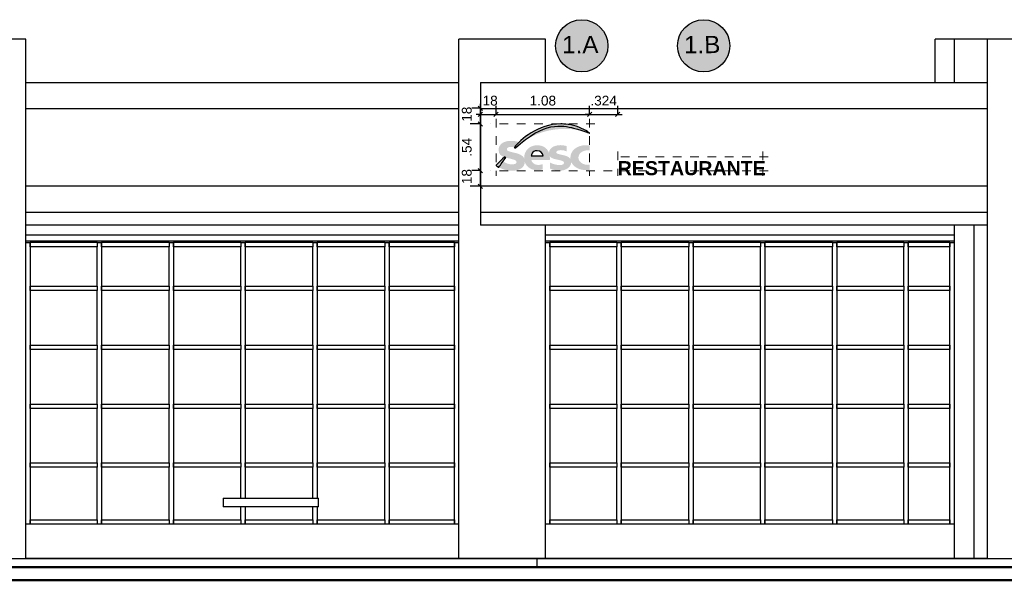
# Model space of a CAD drawing. Extents: x -1871179.9 to -1871093.9, y 2848219.4 to 2848260.8.
# Tile 6 of 12: x -1871146.7 to -1871135.3, y 2848221 to 2848227.4. Entities that reach past the tile are written whole.
import ezdxf
from ezdxf.enums import TextEntityAlignment as Align

# ---------------------------------------------------------------- set-up
doc = ezdxf.new("R2010")
doc.units = 0
doc.header["$MEASUREMENT"] = 0
doc.linetypes.add('DASHED2', pattern=[9.525, 6.35, -3.175])
doc.layers.get('0').update_dxf_attribs({"linetype": 'CONTINUOUS'})
doc.layers.get('Defpoints').update_dxf_attribs({"linetype": 'CONTINUOUS'})
for name, color, linetype in [('ARQ_cotas', 24, 'CONTINUOUS'), ('ARQ_PRJ_GER', 9, 'DASHED2'), ('Camada 1', 7, 'CONTINUOUS'), ('K-NV2-ARQ-CTA-EP', 12, 'CONTINUOUS'), ('K-NV2-ARQ-TXT-GER', 1, 'CONTINUOUS')]:
    doc.layers.add(name, color=color, linetype=linetype)
doc.layers.add('G-ANNO-TEXT', color=231, linetype='CONTINUOUS', lineweight=9)
doc.styles.add('ARIAL', font='arial.ttf')
doc.styles.add('Arial_B', font='arialbd.ttf', dxfattribs={"height": 537.820787})
doc.dimstyles.new('K-EX-75', dxfattribs={"dimtxt": 0.1125, "dimasz": 0.05, "dimexe": 0.1, "dimexo": 0.1, "dimgap": 0.1, "dimtad": 1, "dimzin": 4, "dimdsep": 46, "dimtxsty": 'ARIAL', "dimblk": 'OBLIQUE', "dimcen": 0.09, "dimclrd": 256, "dimclre": 256, "dimclrt": 2, "dimaunit": 1, "dimadec": 0, "dimazin": 0, "dimtfac": 1, "dimtix": 1, "dimtmove": 2, "dimatfit": 3, "dimldrblk": 'OBLIQUE', "dimfxl": 0.5, "dimfxlon": 1, "dimtvp": 75, "dimtolj": 1, "dimtzin": 4, "dimarcsym": 0})

# ---------------------------------------------------------------- blocks, each defined once
blk = doc.blocks.new('A$C59DE6BCA')
h = blk.add_hatch(color=0)
h.paths.add_polyline_path([(-28730, -2350), (-28730, -2330), (-33450, -2330), (-33450, -2350), (-28739, -2350)], flags=0)
h.paths.add_polyline_path([(-51240, -2350), (-46450, -2350), (-46450, -2330), (-51240, -2330)], flags=0)
h.paths.add_polyline_path([(-45450, -2350), (-40450, -2350), (-40450, -2330), (-45450, -2330)], flags=0)
h.paths.add_polyline_path([(-35305, -2350), (-34450, -2350), (-34450, -2330), (-39450, -2330), (-39450, -2350), (-36085, -2350)], flags=0)
at = {"color": 0}
for p, q in [((-39450, 0), (-40450, 0)), ((-39450, -6000), (-39450, 0)), ((-34450, -6000), (-34450, 0)), ((-33450, 0), (-34450, 0)), ((-33450, -500), (-33450, 0)), ((-28950, -500), (-28950, 0)), ((-27350, 0), (-28950, 0)), ((-28730, 0), (-28730, -500)), ((-28350, 0), (-28350, -6000)), ((-39450, -500), (-34450, -500)), ((-34200, -500), (-34200, -2000)), ((-34200, -500), (-28350, -500)), ((-39450, -800), (-34450, -800)), ((-34200, -800), (-28350, -800)), ((-34450, -1700), (-39450, -1700)), ((-28350, -1700), (-34200, -1700)), ((-39450, -2000), (-34450, -2000)), ((-34200, -2000), (-34200, -2150)), ((-34200, -2000), (-28350, -2000)), ((-34450, -2150), (-39450, -2150)), ((-28350, -2150), (-34200, -2150)), ((-33450, -6000), (-33450, -2150)), ((-28730, -2150), (-28730, -6000)), ((-28500, -6000), (-28500, -2150)), ((-39450, -2260), (-34450, -2260)), ((-33450, -2260), (-28730, -2260)), ((-39450, -2330), (-34450, -2330)), ((-39450, -2350), (-39400, -2350)), ((-39400, -2400), (-39400, -2350)), ((-38625, -2350), (-39400, -2350)), ((-39400, -2350), (-39400, -2400)), ((-38625, -2350), (-38625, -2400)), ((-38625, -2350), (-38575, -2350)), ((-38625, -2350), (-38625, -2400)), ((-38575, -2400), (-38575, -2350)), ((-37795, -2350), (-38575, -2350)), ((-38575, -2350), (-38575, -2400)), ((-37795, -2350), (-37795, -2400)), ((-37795, -2350), (-37745, -2350)), ((-37795, -2350), (-37795, -2400)), ((-37745, -2400), (-37745, -2350)), ((-36965, -2350), (-37745, -2350)), ((-37745, -2350), (-37745, -2400)), ((-36965, -2350), (-36965, -2400)), ((-36965, -2350), (-36915, -2350)), ((-36965, -2350), (-36965, -2400)), ((-36915, -2400), (-36915, -2350)), ((-36135, -2350), (-36915, -2350)), ((-36915, -2350), (-36915, -2400)), ((-36135, -2350), (-36135, -2400)), ((-36135, -2350), (-36085, -2350)), ((-36135, -2350), (-36135, -2400)), ((-36085, -2400), (-36085, -2350)), ((-35305, -2350), (-36085, -2350)), ((-36085, -2350), (-36085, -2400)), ((-35305, -2350), (-35305, -2400)), ((-35305, -2350), (-35255, -2350)), ((-35305, -2350), (-35305, -2400)), ((-35255, -2400), (-35255, -2350)), ((-34500, -2350), (-35255, -2350)), ((-35255, -2350), (-35255, -2400)), ((-34500, -2350), (-34450, -2350)), ((-34500, -2400), (-34500, -2350)), ((-34500, -2350), (-34500, -2400)), ((-33450, -2330), (-28730, -2330)), ((-33450, -2350), (-33400, -2350)), ((-33400, -2400), (-33400, -2350)), ((-32625, -2350), (-33400, -2350)), ((-33400, -2350), (-33400, -2400)), ((-32625, -2350), (-32625, -2400)), ((-32625, -2350), (-32575, -2350)), ((-32625, -2350), (-32625, -2400)), ((-32575, -2400), (-32575, -2350)), ((-31795, -2350), (-32575, -2350)), ((-32575, -2350), (-32575, -2400)), ((-31795, -2350), (-31795, -2400)), ((-31795, -2350), (-31745, -2350)), ((-31795, -2350), (-31795, -2400)), ((-31745, -2400), (-31745, -2350)), ((-30965, -2350), (-31745, -2350)), ((-31745, -2350), (-31745, -2400)), ((-30965, -2350), (-30965, -2400)), ((-30965, -2350), (-30915, -2350)), ((-30965, -2350), (-30965, -2400)), ((-30915, -2400), (-30915, -2350)), ((-30135, -2350), (-30915, -2350)), ((-30915, -2350), (-30915, -2400)), ((-30135, -2350), (-30135, -2400)), ((-30135, -2350), (-30085, -2350)), ((-30135, -2350), (-30135, -2400)), ((-30085, -2400), (-30085, -2350)), ((-29310, -2350), (-30085, -2350)), ((-30085, -2350), (-30085, -2400)), ((-29310, -2350), (-29310, -2400)), ((-29310, -2350), (-29260, -2350)), ((-29310, -2350), (-29310, -2400)), ((-29260, -2400), (-29260, -2350)), ((-28780, -2350), (-29260, -2350)), ((-29260, -2350), (-29260, -2400)), ((-28780, -2350), (-28730, -2350)), ((-28780, -2400), (-28780, -2350)), ((-28780, -2350), (-28780, -2400)), ((-38625, -2400), (-39400, -2400)), ((-39400, -2400), (-39400, -2855)), ((-38625, -2855), (-38625, -2400)), ((-37795, -2400), (-38575, -2400)), ((-38575, -2400), (-38575, -2855)), ((-37795, -2855), (-37795, -2400)), ((-36965, -2400), (-37745, -2400)), ((-37745, -2400), (-37745, -2855)), ((-36965, -2855), (-36965, -2400)), ((-36135, -2400), (-36915, -2400)), ((-36915, -2400), (-36915, -2855)), ((-36135, -2855), (-36135, -2400)), ((-35305, -2400), (-36085, -2400)), ((-36085, -2400), (-36085, -2855)), ((-35305, -2855), (-35305, -2400)), ((-34500, -2400), (-35255, -2400)), ((-35255, -2400), (-35255, -2855)), ((-34500, -2855), (-34500, -2400)), ((-32625, -2400), (-33400, -2400)), ((-33400, -2400), (-33400, -2855)), ((-32625, -2855), (-32625, -2400)), ((-31795, -2400), (-32575, -2400)), ((-32575, -2400), (-32575, -2855)), ((-31795, -2855), (-31795, -2400)), ((-30965, -2400), (-31745, -2400)), ((-31745, -2400), (-31745, -2855)), ((-30965, -2855), (-30965, -2400)), ((-30135, -2400), (-30915, -2400)), ((-30915, -2400), (-30915, -2855)), ((-30135, -2855), (-30135, -2400)), ((-29310, -2400), (-30085, -2400)), ((-30085, -2400), (-30085, -2855)), ((-29310, -2855), (-29310, -2400)), ((-28780, -2400), (-29260, -2400)), ((-29260, -2400), (-29260, -2855)), ((-28780, -2855), (-28780, -2400)), ((-39400, -2855), (-38625, -2855)), ((-39400, -2855), (-39400, -2880)), ((-39400, -2905), (-39400, -2855)), ((-39400, -2880), (-39400, -2905)), ((-38625, -2905), (-39400, -2905)), ((-39400, -2905), (-39400, -3535)), ((-38625, -2855), (-38625, -2880)), ((-38625, -2855), (-38625, -2905)), ((-38625, -2880), (-38625, -2905)), ((-38625, -3535), (-38625, -2905)), ((-38575, -2855), (-37795, -2855)), ((-38575, -2855), (-38575, -2880)), ((-38575, -2905), (-38575, -2855)), ((-38575, -2880), (-38575, -2905)), ((-37795, -2905), (-38575, -2905)), ((-38575, -2905), (-38575, -3535)), ((-37795, -2855), (-37795, -2880)), ((-37795, -2855), (-37795, -2905)), ((-37795, -2880), (-37795, -2905)), ((-37795, -3535), (-37795, -2905)), ((-37745, -2855), (-36965, -2855)), ((-37745, -2855), (-37745, -2880)), ((-37745, -2905), (-37745, -2855)), ((-37745, -2880), (-37745, -2905)), ((-36965, -2905), (-37745, -2905)), ((-37745, -2905), (-37745, -3535)), ((-36965, -2855), (-36965, -2880)), ((-36965, -2855), (-36965, -2905)), ((-36965, -2880), (-36965, -2905)), ((-36965, -3535), (-36965, -2905)), ((-36915, -2855), (-36135, -2855)), ((-36915, -2855), (-36915, -2880)), ((-36915, -2905), (-36915, -2855)), ((-36915, -2880), (-36915, -2905)), ((-36135, -2905), (-36915, -2905)), ((-36915, -2905), (-36915, -3535)), ((-36135, -2855), (-36135, -2880)), ((-36135, -2855), (-36135, -2905)), ((-36135, -2880), (-36135, -2905)), ((-36135, -3535), (-36135, -2905)), ((-36085, -2855), (-35305, -2855)), ((-36085, -2855), (-36085, -2880)), ((-36085, -2905), (-36085, -2855)), ((-36085, -2880), (-36085, -2905)), ((-35305, -2905), (-36085, -2905)), ((-36085, -2905), (-36085, -3535)), ((-35305, -2855), (-35305, -2880)), ((-35305, -2855), (-35305, -2905)), ((-35305, -2880), (-35305, -2905)), ((-35305, -3535), (-35305, -2905)), ((-35255, -2855), (-34500, -2855)), ((-35255, -2855), (-35255, -2880)), ((-35255, -2905), (-35255, -2855)), ((-35255, -2880), (-35255, -2905)), ((-34500, -2905), (-35255, -2905)), ((-35255, -2905), (-35255, -3535)), ((-34500, -2880), (-34500, -2855)), ((-34500, -2855), (-34500, -2905)), ((-34500, -2905), (-34500, -2880)), ((-34500, -3535), (-34500, -2905)), ((-33400, -2855), (-32625, -2855)), ((-33400, -2855), (-33400, -2880)), ((-33400, -2905), (-33400, -2855)), ((-33400, -2880), (-33400, -2905)), ((-32625, -2905), (-33400, -2905)), ((-33400, -2905), (-33400, -3535)), ((-32625, -2855), (-32625, -2880)), ((-32625, -2855), (-32625, -2905)), ((-32625, -2880), (-32625, -2905)), ((-32625, -3535), (-32625, -2905)), ((-32575, -2855), (-31795, -2855)), ((-32575, -2855), (-32575, -2880)), ((-32575, -2905), (-32575, -2855)), ((-32575, -2880), (-32575, -2905)), ((-31795, -2905), (-32575, -2905)), ((-32575, -2905), (-32575, -3535)), ((-31795, -2855), (-31795, -2880)), ((-31795, -2855), (-31795, -2905)), ((-31795, -2880), (-31795, -2905)), ((-31795, -3535), (-31795, -2905)), ((-31745, -2855), (-30965, -2855)), ((-31745, -2855), (-31745, -2880)), ((-31745, -2905), (-31745, -2855)), ((-31745, -2880), (-31745, -2905)), ((-30965, -2905), (-31745, -2905)), ((-31745, -2905), (-31745, -3535)), ((-30965, -2855), (-30965, -2880)), ((-30965, -2855), (-30965, -2905)), ((-30965, -2880), (-30965, -2905)), ((-30965, -3535), (-30965, -2905)), ((-30915, -2855), (-30135, -2855)), ((-30915, -2855), (-30915, -2880)), ((-30915, -2905), (-30915, -2855)), ((-30915, -2880), (-30915, -2905)), ((-30135, -2905), (-30915, -2905)), ((-30915, -2905), (-30915, -3535)), ((-30135, -2855), (-30135, -2880)), ((-30135, -2855), (-30135, -2905)), ((-30135, -2880), (-30135, -2905)), ((-30135, -3535), (-30135, -2905)), ((-30085, -2855), (-29310, -2855)), ((-30085, -2855), (-30085, -2880)), ((-30085, -2905), (-30085, -2855)), ((-30085, -2880), (-30085, -2905)), ((-29310, -2905), (-30085, -2905)), ((-30085, -2905), (-30085, -3535)), ((-29310, -2855), (-29310, -2880)), ((-29310, -2855), (-29310, -2905)), ((-29310, -2880), (-29310, -2905)), ((-29310, -3535), (-29310, -2905)), ((-29260, -2855), (-28780, -2855)), ((-29260, -2855), (-29260, -2880)), ((-29260, -2905), (-29260, -2855)), ((-29260, -2880), (-29260, -2905)), ((-28780, -2905), (-29260, -2905)), ((-29260, -2905), (-29260, -3535)), ((-28780, -2880), (-28780, -2855)), ((-28780, -2855), (-28780, -2905)), ((-28780, -2905), (-28780, -2880)), ((-28780, -3535), (-28780, -2905)), ((-39400, -3535), (-38625, -3535)), ((-39400, -3535), (-39400, -3560)), ((-39400, -3585), (-39400, -3535)), ((-39400, -3560), (-39400, -3585)), ((-38625, -3585), (-39400, -3585)), ((-39400, -3585), (-39400, -4215)), ((-38625, -3535), (-38625, -3560)), ((-38625, -3535), (-38625, -3585)), ((-38625, -3560), (-38625, -3585)), ((-38625, -4215), (-38625, -3585)), ((-38575, -3535), (-37795, -3535)), ((-38575, -3535), (-38575, -3560)), ((-38575, -3585), (-38575, -3535)), ((-38575, -3560), (-38575, -3585)), ((-37795, -3585), (-38575, -3585)), ((-38575, -3585), (-38575, -4215)), ((-37795, -3535), (-37795, -3560)), ((-37795, -3535), (-37795, -3585)), ((-37795, -3560), (-37795, -3585)), ((-37795, -4215), (-37795, -3585)), ((-37745, -3535), (-36965, -3535)), ((-37745, -3535), (-37745, -3560)), ((-37745, -3585), (-37745, -3535)), ((-37745, -3560), (-37745, -3585)), ((-36965, -3585), (-37745, -3585)), ((-37745, -3585), (-37745, -4215)), ((-36965, -3535), (-36965, -3560)), ((-36965, -3535), (-36965, -3585)), ((-36965, -3560), (-36965, -3585)), ((-36965, -4215), (-36965, -3585)), ((-36915, -3535), (-36135, -3535)), ((-36915, -3535), (-36915, -3560)), ((-36915, -3585), (-36915, -3535)), ((-36915, -3560), (-36915, -3585)), ((-36135, -3585), (-36915, -3585)), ((-36915, -3585), (-36915, -4215)), ((-36135, -3535), (-36135, -3560)), ((-36135, -3535), (-36135, -3585)), ((-36135, -3560), (-36135, -3585)), ((-36135, -4215), (-36135, -3585)), ((-36085, -3535), (-35305, -3535)), ((-36085, -3535), (-36085, -3560)), ((-36085, -3585), (-36085, -3535)), ((-36085, -3560), (-36085, -3585)), ((-35305, -3585), (-36085, -3585)), ((-36085, -3585), (-36085, -4215)), ((-35305, -3535), (-35305, -3560)), ((-35305, -3535), (-35305, -3585)), ((-35305, -3560), (-35305, -3585)), ((-35305, -4215), (-35305, -3585)), ((-35255, -3535), (-34500, -3535)), ((-35255, -3535), (-35255, -3560)), ((-35255, -3585), (-35255, -3535)), ((-35255, -3560), (-35255, -3585)), ((-34500, -3585), (-35255, -3585)), ((-35255, -3585), (-35255, -4215)), ((-34500, -3560), (-34500, -3535)), ((-34500, -3535), (-34500, -3585)), ((-34500, -3585), (-34500, -3560)), ((-34500, -4215), (-34500, -3585)), ((-33400, -3535), (-32625, -3535)), ((-33400, -3535), (-33400, -3560)), ((-33400, -3585), (-33400, -3535)), ((-33400, -3560), (-33400, -3585)), ((-32625, -3585), (-33400, -3585)), ((-33400, -3585), (-33400, -4215)), ((-32625, -3535), (-32625, -3560)), ((-32625, -3535), (-32625, -3585)), ((-32625, -3560), (-32625, -3585)), ((-32625, -4215), (-32625, -3585)), ((-32575, -3535), (-31795, -3535)), ((-32575, -3535), (-32575, -3560)), ((-32575, -3585), (-32575, -3535)), ((-32575, -3560), (-32575, -3585)), ((-31795, -3585), (-32575, -3585)), ((-32575, -3585), (-32575, -4215)), ((-31795, -3535), (-31795, -3560)), ((-31795, -3535), (-31795, -3585)), ((-31795, -3560), (-31795, -3585)), ((-31795, -4215), (-31795, -3585)), ((-31745, -3535), (-30965, -3535)), ((-31745, -3535), (-31745, -3560)), ((-31745, -3585), (-31745, -3535)), ((-31745, -3560), (-31745, -3585)), ((-30965, -3585), (-31745, -3585)), ((-31745, -3585), (-31745, -4215)), ((-30965, -3535), (-30965, -3560)), ((-30965, -3535), (-30965, -3585)), ((-30965, -3560), (-30965, -3585)), ((-30965, -4215), (-30965, -3585)), ((-30915, -3535), (-30135, -3535)), ((-30915, -3535), (-30915, -3560)), ((-30915, -3585), (-30915, -3535)), ((-30915, -3560), (-30915, -3585)), ((-30135, -3585), (-30915, -3585)), ((-30915, -3585), (-30915, -4215)), ((-30135, -3535), (-30135, -3560)), ((-30135, -3535), (-30135, -3585)), ((-30135, -3560), (-30135, -3585)), ((-30135, -4215), (-30135, -3585)), ((-30085, -3535), (-29310, -3535)), ((-30085, -3535), (-30085, -3560)), ((-30085, -3585), (-30085, -3535)), ((-30085, -3560), (-30085, -3585)), ((-29310, -3585), (-30085, -3585)), ((-30085, -3585), (-30085, -4215)), ((-29310, -3535), (-29310, -3560)), ((-29310, -3535), (-29310, -3585)), ((-29310, -3560), (-29310, -3585)), ((-29310, -4215), (-29310, -3585)), ((-29260, -3535), (-28780, -3535)), ((-29260, -3535), (-29260, -3560)), ((-29260, -3585), (-29260, -3535)), ((-29260, -3560), (-29260, -3585)), ((-28780, -3585), (-29260, -3585)), ((-29260, -3585), (-29260, -4215)), ((-28780, -3560), (-28780, -3535)), ((-28780, -3535), (-28780, -3585)), ((-28780, -3585), (-28780, -3560)), ((-28780, -4215), (-28780, -3585)), ((-39400, -4215), (-38625, -4215)), ((-39400, -4215), (-39400, -4240)), ((-39400, -4265), (-39400, -4215)), ((-39400, -4240), (-39400, -4265)), ((-38625, -4265), (-39400, -4265)), ((-39400, -4265), (-39400, -4895)), ((-38625, -4215), (-38625, -4240)), ((-38625, -4215), (-38625, -4265)), ((-38625, -4240), (-38625, -4265)), ((-38625, -4895), (-38625, -4265)), ((-38575, -4215), (-37795, -4215)), ((-38575, -4215), (-38575, -4240)), ((-38575, -4265), (-38575, -4215)), ((-38575, -4240), (-38575, -4265)), ((-37795, -4265), (-38575, -4265)), ((-38575, -4265), (-38575, -4895)), ((-37795, -4215), (-37795, -4240)), ((-37795, -4215), (-37795, -4265)), ((-37795, -4240), (-37795, -4265)), ((-37795, -4895), (-37795, -4265)), ((-37745, -4215), (-36965, -4215)), ((-37745, -4215), (-37745, -4240)), ((-37745, -4265), (-37745, -4215)), ((-37745, -4240), (-37745, -4265)), ((-36965, -4265), (-37745, -4265)), ((-37745, -4265), (-37745, -4895)), ((-36965, -4215), (-36965, -4240)), ((-36965, -4215), (-36965, -4265)), ((-36965, -4240), (-36965, -4265)), ((-36965, -4895), (-36965, -4265)), ((-36915, -4215), (-36135, -4215)), ((-36915, -4215), (-36915, -4240)), ((-36915, -4265), (-36915, -4215)), ((-36915, -4240), (-36915, -4265)), ((-36135, -4265), (-36915, -4265)), ((-36915, -4265), (-36915, -4895)), ((-36135, -4215), (-36135, -4240)), ((-36135, -4215), (-36135, -4265)), ((-36135, -4240), (-36135, -4265)), ((-36135, -4895), (-36135, -4265)), ((-36085, -4215), (-35305, -4215)), ((-36085, -4215), (-36085, -4240)), ((-36085, -4265), (-36085, -4215)), ((-36085, -4240), (-36085, -4265)), ((-35305, -4265), (-36085, -4265)), ((-36085, -4265), (-36085, -4895)), ((-35305, -4215), (-35305, -4240)), ((-35305, -4215), (-35305, -4265)), ((-35305, -4240), (-35305, -4265)), ((-35305, -4895), (-35305, -4265)), ((-35255, -4215), (-34500, -4215)), ((-35255, -4215), (-35255, -4240)), ((-35255, -4265), (-35255, -4215)), ((-35255, -4240), (-35255, -4265)), ((-34500, -4265), (-35255, -4265)), ((-35255, -4265), (-35255, -4895)), ((-34500, -4240), (-34500, -4215)), ((-34500, -4215), (-34500, -4265)), ((-34500, -4265), (-34500, -4240)), ((-34500, -4895), (-34500, -4265)), ((-33400, -4215), (-32625, -4215)), ((-33400, -4215), (-33400, -4240)), ((-33400, -4265), (-33400, -4215)), ((-33400, -4240), (-33400, -4265)), ((-32625, -4265), (-33400, -4265)), ((-33400, -4265), (-33400, -4895)), ((-32625, -4215), (-32625, -4240)), ((-32625, -4215), (-32625, -4265)), ((-32625, -4240), (-32625, -4265)), ((-32625, -4895), (-32625, -4265)), ((-32575, -4215), (-31795, -4215)), ((-32575, -4215), (-32575, -4240)), ((-32575, -4265), (-32575, -4215)), ((-32575, -4240), (-32575, -4265)), ((-31795, -4265), (-32575, -4265)), ((-32575, -4265), (-32575, -4895)), ((-31795, -4215), (-31795, -4240)), ((-31795, -4215), (-31795, -4265)), ((-31795, -4240), (-31795, -4265)), ((-31795, -4895), (-31795, -4265)), ((-31745, -4215), (-30965, -4215)), ((-31745, -4215), (-31745, -4240)), ((-31745, -4265), (-31745, -4215)), ((-31745, -4240), (-31745, -4265)), ((-30965, -4265), (-31745, -4265)), ((-31745, -4265), (-31745, -4895)), ((-30965, -4215), (-30965, -4240)), ((-30965, -4215), (-30965, -4265)), ((-30965, -4240), (-30965, -4265)), ((-30965, -4895), (-30965, -4265)), ((-30915, -4215), (-30135, -4215)), ((-30915, -4215), (-30915, -4240)), ((-30915, -4265), (-30915, -4215)), ((-30915, -4240), (-30915, -4265)), ((-30135, -4265), (-30915, -4265)), ((-30915, -4265), (-30915, -4895)), ((-30135, -4215), (-30135, -4240)), ((-30135, -4215), (-30135, -4265)), ((-30135, -4240), (-30135, -4265)), ((-30135, -4895), (-30135, -4265)), ((-30085, -4215), (-29310, -4215)), ((-30085, -4215), (-30085, -4240)), ((-30085, -4265), (-30085, -4215)), ((-30085, -4240), (-30085, -4265)), ((-29310, -4265), (-30085, -4265)), ((-30085, -4265), (-30085, -4895)), ((-29310, -4215), (-29310, -4240)), ((-29310, -4215), (-29310, -4265)), ((-29310, -4240), (-29310, -4265)), ((-29310, -4895), (-29310, -4265)), ((-29260, -4215), (-28780, -4215)), ((-29260, -4215), (-29260, -4240)), ((-29260, -4265), (-29260, -4215)), ((-29260, -4240), (-29260, -4265)), ((-28780, -4265), (-29260, -4265)), ((-29260, -4265), (-29260, -4895)), ((-28780, -4240), (-28780, -4215)), ((-28780, -4215), (-28780, -4265)), ((-28780, -4265), (-28780, -4240)), ((-28780, -4895), (-28780, -4265)), ((-39400, -4895), (-38625, -4895)), ((-39400, -4895), (-39400, -4920)), ((-39400, -4945), (-39400, -4895)), ((-39400, -4920), (-39400, -4945)), ((-38625, -4945), (-39400, -4945)), ((-39400, -4945), (-39400, -5550)), ((-38625, -4895), (-38625, -4920)), ((-38625, -4895), (-38625, -4945)), ((-38625, -4920), (-38625, -4945)), ((-38625, -5550), (-38625, -4945)), ((-38575, -4895), (-37795, -4895)), ((-38575, -4895), (-38575, -4920)), ((-38575, -4945), (-38575, -4895)), ((-38575, -4920), (-38575, -4945)), ((-37795, -4945), (-38575, -4945)), ((-38575, -4945), (-38575, -5550)), ((-37795, -4895), (-37795, -4920)), ((-37795, -4895), (-37795, -4945)), ((-37795, -4920), (-37795, -4945)), ((-37795, -5550), (-37795, -4945)), ((-37745, -4895), (-36965, -4895)), ((-37745, -4895), (-37745, -4920)), ((-37745, -4945), (-37745, -4895)), ((-37745, -4920), (-37745, -4945)), ((-36965, -4945), (-37745, -4945)), ((-37745, -4945), (-37745, -5550)), ((-36965, -4895), (-36965, -4920)), ((-36965, -4895), (-36965, -4945)), ((-36965, -4920), (-36965, -4945)), ((-36965, -5300), (-36965, -4945)), ((-36915, -4895), (-36135, -4895)), ((-36915, -4895), (-36915, -4920)), ((-36915, -4945), (-36915, -4895)), ((-36915, -4920), (-36915, -4945)), ((-36135, -4945), (-36915, -4945)), ((-36915, -4945), (-36915, -5300)), ((-36135, -4895), (-36135, -4920)), ((-36135, -4895), (-36135, -4945)), ((-36135, -4920), (-36135, -4945)), ((-36135, -5300), (-36135, -4945)), ((-36085, -4895), (-35305, -4895)), ((-36085, -4895), (-36085, -4920)), ((-36085, -4945), (-36085, -4895)), ((-36085, -4920), (-36085, -4945)), ((-35305, -4945), (-36085, -4945)), ((-36085, -4945), (-36085, -5300)), ((-35305, -4895), (-35305, -4920)), ((-35305, -4895), (-35305, -4945)), ((-35305, -4920), (-35305, -4945)), ((-35305, -5550), (-35305, -4945)), ((-35255, -4895), (-34500, -4895)), ((-35255, -4895), (-35255, -4920)), ((-35255, -4945), (-35255, -4895)), ((-35255, -4920), (-35255, -4945)), ((-34500, -4945), (-35255, -4945)), ((-35255, -4945), (-35255, -5550)), ((-34500, -4920), (-34500, -4895)), ((-34500, -4895), (-34500, -4945)), ((-34500, -4945), (-34500, -4920)), ((-34500, -5550), (-34500, -4945)), ((-33400, -4895), (-32625, -4895)), ((-33400, -4895), (-33400, -4920)), ((-33400, -4945), (-33400, -4895)), ((-33400, -4920), (-33400, -4945)), ((-32625, -4945), (-33400, -4945)), ((-33400, -4945), (-33400, -5550)), ((-32625, -4895), (-32625, -4920)), ((-32625, -4895), (-32625, -4945)), ((-32625, -4920), (-32625, -4945)), ((-32625, -5550), (-32625, -4945)), ((-32575, -4895), (-31795, -4895)), ((-32575, -4895), (-32575, -4920)), ((-32575, -4945), (-32575, -4895)), ((-32575, -4920), (-32575, -4945)), ((-31795, -4945), (-32575, -4945)), ((-32575, -4945), (-32575, -5550)), ((-31795, -4895), (-31795, -4920)), ((-31795, -4895), (-31795, -4945)), ((-31795, -4920), (-31795, -4945)), ((-31795, -5550), (-31795, -4945)), ((-31745, -4895), (-30965, -4895)), ((-31745, -4895), (-31745, -4920)), ((-31745, -4945), (-31745, -4895)), ((-31745, -4920), (-31745, -4945)), ((-30965, -4945), (-31745, -4945)), ((-31745, -4945), (-31745, -5550)), ((-30965, -4895), (-30965, -4920)), ((-30965, -4895), (-30965, -4945)), ((-30965, -4920), (-30965, -4945)), ((-30965, -5550), (-30965, -4945)), ((-30915, -4895), (-30135, -4895)), ((-30915, -4895), (-30915, -4920)), ((-30915, -4945), (-30915, -4895)), ((-30915, -4920), (-30915, -4945)), ((-30135, -4945), (-30915, -4945)), ((-30915, -4945), (-30915, -5550)), ((-30135, -4895), (-30135, -4920)), ((-30135, -4895), (-30135, -4945)), ((-30135, -4920), (-30135, -4945)), ((-30135, -5550), (-30135, -4945)), ((-30085, -4895), (-29310, -4895)), ((-30085, -4895), (-30085, -4920)), ((-30085, -4945), (-30085, -4895)), ((-30085, -4920), (-30085, -4945)), ((-29310, -4945), (-30085, -4945)), ((-30085, -4945), (-30085, -5550)), ((-29310, -4895), (-29310, -4920)), ((-29310, -4895), (-29310, -4945)), ((-29310, -4920), (-29310, -4945)), ((-29310, -5550), (-29310, -4945)), ((-29260, -4895), (-28780, -4895)), ((-29260, -4895), (-29260, -4920)), ((-29260, -4945), (-29260, -4895)), ((-29260, -4920), (-29260, -4945)), ((-28780, -4945), (-29260, -4945)), ((-29260, -4945), (-29260, -5550)), ((-28780, -4920), (-28780, -4895)), ((-28780, -4895), (-28780, -4945)), ((-28780, -4945), (-28780, -4920)), ((-28780, -5550), (-28780, -4945)), ((-37169, -5300), (-36069, -5300)), ((-37169, -5300), (-37169, -5400)), ((-36069, -5400), (-36069, -5300)), ((-36069, -5400), (-37169, -5400)), ((-36965, -5550), (-36965, -5400)), ((-36915, -5400), (-36915, -5550)), ((-36135, -5550), (-36135, -5400)), ((-36085, -5400), (-36085, -5550)), ((-39400, -5550), (-39400, -5600)), ((-39400, -5550), (-38625, -5550)), ((-39400, -5600), (-39400, -5550)), ((-38625, -5550), (-38625, -5600)), ((-38625, -5550), (-38625, -5600)), ((-38575, -5550), (-37795, -5550)), ((-38575, -5600), (-38575, -5550)), ((-38575, -5550), (-38575, -5600)), ((-37795, -5550), (-37795, -5600)), ((-37795, -5550), (-37795, -5600)), ((-37745, -5550), (-36965, -5550)), ((-37745, -5600), (-37745, -5550)), ((-37745, -5550), (-37745, -5600)), ((-36965, -5550), (-36965, -5600)), ((-36965, -5550), (-36965, -5600)), ((-36915, -5550), (-36135, -5550)), ((-36915, -5600), (-36915, -5550)), ((-36915, -5550), (-36915, -5600)), ((-36135, -5550), (-36135, -5600)), ((-36135, -5550), (-36135, -5600)), ((-36085, -5550), (-35305, -5550)), ((-36085, -5600), (-36085, -5550)), ((-36085, -5550), (-36085, -5600)), ((-35305, -5550), (-35305, -5600)), ((-35305, -5550), (-35305, -5600)), ((-35255, -5550), (-34500, -5550)), ((-35255, -5600), (-35255, -5550)), ((-35255, -5550), (-35255, -5600)), ((-34500, -5550), (-34500, -5600)), ((-34500, -5600), (-34500, -5550)), ((-33400, -5550), (-33400, -5600)), ((-33400, -5550), (-32625, -5550)), ((-33400, -5600), (-33400, -5550)), ((-32625, -5550), (-32625, -5600)), ((-32625, -5550), (-32625, -5600)), ((-32575, -5550), (-31795, -5550)), ((-32575, -5600), (-32575, -5550)), ((-32575, -5550), (-32575, -5600)), ((-31795, -5550), (-31795, -5600)), ((-31795, -5550), (-31795, -5600)), ((-31745, -5550), (-30965, -5550)), ((-31745, -5600), (-31745, -5550)), ((-31745, -5550), (-31745, -5600)), ((-30965, -5550), (-30965, -5600)), ((-30965, -5550), (-30965, -5600)), ((-30915, -5550), (-30135, -5550)), ((-30915, -5600), (-30915, -5550)), ((-30915, -5550), (-30915, -5600)), ((-30135, -5550), (-30135, -5600)), ((-30135, -5550), (-30135, -5600)), ((-30085, -5550), (-29310, -5550)), ((-30085, -5600), (-30085, -5550)), ((-30085, -5550), (-30085, -5600)), ((-29310, -5550), (-29310, -5600)), ((-29310, -5550), (-29310, -5600)), ((-29260, -5550), (-28780, -5550)), ((-29260, -5600), (-29260, -5550)), ((-29260, -5550), (-29260, -5600)), ((-28780, -5550), (-28780, -5600)), ((-28780, -5600), (-28780, -5550)), ((-34450, -5600), (-39450, -5600)), ((-28730, -5600), (-33450, -5600)), ((-40450, -6000), (-39450, -6000)), ((-40321, -6000), (-35471, -6000)), ((-39450, -6000), (-34450, -6000)), ((-39443, -6000), (-39450, -6000)), ((-34450, -6000), (-39443, -6000)), ((-34450, -6000), (-39443, -6000)), ((-34450, -6000), (-33550, -6000)), ((-28350, -6000), (-34052, -6000)), ((-33550, -6000), (-28350, -6000)), ((-33550, -6000), (-33550, -6100)), ((-28350, -6000), (-30956, -6000)), ((-28350, -6000), (-30956, -6000)), ((-28350, -6000), (-27350, -6000))]:
    blk.add_line(p, q, dxfattribs=at)
at = {"color": 0, "lineweight": 50}
for p, q in [((10063, -6100), (-72715, -6100)), ((-72715, -6250), (10063, -6250))]:
    blk.add_line(p, q, dxfattribs=at)
at = {"color": 0, "flags": 128}
blk.add_lwpolyline([(-33550, -6000), (-34498, -6000), (-34356, -6000), (-33449, -6000)], dxfattribs=at)
blk = doc.blocks.new('A$C20BA189B')
h = blk.add_hatch(color=40)
h.dxf.hatch_style = 1
edge = h.paths.add_edge_path()
edge.add_spline(control_points=[(46.3, 58.6), (61.9, 78.5), (105.1, 118.3), (164.1, 118.3), (164.1, 118.3), (205.4, 118.3), (236.8, 94.8), (236.8, 94.8), (236.8, 94.8), (213.5, 106.1), (121.4, 124.5), (48.9, 57.5), (48.9, 57.5), (48.9, 57.5), (46.3, 58.6), (46.3, 58.6)], knot_values=[0, 0, 0, 0, 0.2, 0.2, 0.2, 0.2001, 0.4, 0.4, 0.4, 0.4001, 0.6, 0.6, 0.6, 0.6001, 1, 1, 1, 1], degree=3, periodic=0)
edge = h.paths.add_edge_path()
edge.add_spline(control_points=[(25.1, 33.1), (20.4, 27.6), (11.1, 14.8), (7.3, 8.6), (7.3, 8.6), (3.7, 10.7), (1.7, 12.1), (0, 13.4), (0, 13.4), (5.7, 19.6), (14.3, 28.8), (21.4, 34.3), (21.4, 34.3), (21.4, 34.3), (24.7, 33.3), (25.1, 33.1)], knot_values=[0, 0, 0, 0, 0.2, 0.2, 0.2, 0.2001, 0.4, 0.4, 0.4, 0.4001, 0.6, 0.6, 0.6, 0.6001, 1, 1, 1, 1], degree=3, periodic=0)
h = blk.add_hatch(color=166)
h.dxf.hatch_style = 1
edge = h.paths.add_edge_path()
edge.add_spline(control_points=[(44.9, 45.9), (29.6, 49.2), (27.4, 50.7), (27.4, 54.2), (27.4, 54.2), (27.4, 57.6), (31.3, 60.4), (37.4, 60.3), (37.4, 60.3), (42.1, 60.2), (45, 59.1), (46.3, 58.6), (46.3, 58.6), (50, 63.3), (54.1, 67.8), (58.4, 72.1), (58.4, 72.1), (52, 74.4), (45, 75.6), (37.5, 75.6), (37.5, 75.6), (19.2, 75.6), (6.5, 66.5), (6.5, 52.8), (6.5, 52.8), (6.5, 42.3), (12, 37.5), (21.6, 34.2), (21.6, 34.2), (22.1, 34.1), (23.7, 33.6), (24.5, 33.3), (24.5, 33.3), (27.8, 32.4), (31.6, 31.5), (35.6, 30.6), (35.6, 30.6), (50.7, 27.4), (51.9, 24.7), (51.9, 21.7), (51.9, 21.7), (51.9, 18.2), (47.7, 16.1), (40.7, 16.1), (40.7, 16.1), (32.7, 16.1), (25.3, 18.5), (17.6, 23.5), (17.6, 23.5), (13.6, 18.1), (9.5, 12.2), (7.3, 8.6), (7.3, 8.6), (17.1, 3.3), (28.4, 0), (40.4, 0), (40.4, 0), (60.4, 0), (72.8, 8.8), (72.8, 23.2), (72.8, 23.2), (72.8, 37.2), (61.6, 42.3), (44.9, 45.9)], knot_values=[0, 0, 0, 0, 0.058824, 0.058824, 0.058824, 0.058924, 0.117647, 0.117647, 0.117647, 0.117747, 0.176471, 0.176471, 0.176471, 0.176571, 0.235294, 0.235294, 0.235294, 0.235394, 0.294118, 0.294118, 0.294118, 0.294218, 0.352941, 0.352941, 0.352941, 0.353041, 0.411765, 0.411765, 0.411765, 0.411865, 0.470588, 0.470588, 0.470588, 0.470688, 0.529412, 0.529412, 0.529412, 0.529512, 0.588235, 0.588235, 0.588235, 0.588335, 0.647059, 0.647059, 0.647059, 0.647159, 0.705882, 0.705882, 0.705882, 0.705982, 0.764706, 0.764706, 0.764706, 0.764806, 0.823529, 0.823529, 0.823529, 0.823629, 0.882353, 0.882353, 0.882353, 0.882453, 1, 1, 1, 1], degree=3, periodic=0)
h = blk.add_hatch(color=166)
h.dxf.hatch_style = 1
edge = h.paths.add_edge_path()
edge.add_spline(control_points=[(118.3, 16.7), (111.7, 14.8), (108.9, 14.6), (105, 14.8), (105, 14.8), (97.3, 15.2), (91, 19.5), (89.2, 27.2), (89.2, 27.2), (89.2, 27.2), (136, 27.2), (136, 27.2), (136, 27.2), (136.1, 28.7), (136.2, 29.7), (136.2, 31.4), (136.2, 31.4), (136.2, 31.4), (136.2, 31.6), (136.2, 31.6), (136.2, 31.6), (136.2, 48.6), (126.8, 64.4), (104.1, 64.4), (104.1, 64.4), (84.5, 64.4), (71.1, 50.1), (71.1, 32.7), (71.1, 32.7), (71.1, 14.4), (84.3, 1.5), (103.9, 1.5), (103.9, 1.5), (106.9, 1.5), (111.2, 1.6), (118.3, 3.4), (118.3, 3.4), (118.3, 3.4), (118.3, 16.7), (118.3, 16.7)], knot_values=[0, 0, 0, 0, 0.090909, 0.090909, 0.090909, 0.091009, 0.181818, 0.181818, 0.181818, 0.181918, 0.272727, 0.272727, 0.272727, 0.272827, 0.363636, 0.363636, 0.363636, 0.363736, 0.454545, 0.454545, 0.454545, 0.454645, 0.545455, 0.545455, 0.545455, 0.545555, 0.636364, 0.636364, 0.636364, 0.636464, 0.727273, 0.727273, 0.727273, 0.727373, 0.818182, 0.818182, 0.818182, 0.818282, 1, 1, 1, 1], degree=3, periodic=0)
edge = h.paths.add_edge_path(flags=16)
edge.add_spline(control_points=[(104.3, 50.5), (112.6, 50.5), (117.9, 45.4), (119, 37.8), (119, 37.8), (119, 37.8), (89.2, 37.8), (89.2, 37.8), (89.2, 37.8), (90.7, 45.5), (96.1, 50.5), (104.3, 50.5)], knot_values=[0, 0, 0, 0, 0.25, 0.25, 0.25, 0.2501, 0.5, 0.5, 0.5, 0.5001, 1, 1, 1, 1], degree=3, periodic=0)
h = blk.add_hatch(color=166)
h.dxf.hatch_style = 1
edge = h.paths.add_edge_path()
edge.add_spline(control_points=[(167.2, 40), (153.9, 42.7), (152.1, 43.9), (152.4, 46.8), (152.4, 46.8), (152.6, 49.6), (157.1, 52.1), (163.7, 52.1), (163.7, 52.1), (168, 52.1), (173.7, 51.1), (178.8, 48.8), (178.8, 48.8), (178.8, 48.8), (178.8, 62.2), (178.8, 62.2), (178.8, 62.2), (173.9, 63.7), (168.5, 64.7), (162.8, 64.7), (162.8, 64.7), (146, 64.7), (134.8, 56.7), (133.9, 45.6), (133.9, 45.6), (132.8, 33.4), (142.3, 30.6), (158, 27.5), (158, 27.5), (171, 24.8), (171.7, 22.8), (171.7, 19.8), (171.7, 19.8), (171.7, 17.1), (168.3, 14), (160.6, 14.2), (160.6, 14.2), (152.7, 14.5), (143.4, 16.8), (136.3, 20.9), (136.3, 20.9), (136.3, 20.9), (136.3, 5.5), (136.3, 5.5), (136.3, 5.5), (143.7, 2.2), (153.2, 0.1), (160.5, 0.1), (160.5, 0.1), (178.1, 0.1), (190.2, 10.4), (190.2, 21.6), (190.2, 21.6), (190.2, 32.7), (181.7, 37), (167.2, 40)], knot_values=[0, 0, 0, 0, 0.066667, 0.066667, 0.066667, 0.066767, 0.133333, 0.133333, 0.133333, 0.133433, 0.2, 0.2, 0.2, 0.2001, 0.266667, 0.266667, 0.266667, 0.266767, 0.333333, 0.333333, 0.333333, 0.333433, 0.4, 0.4, 0.4, 0.4001, 0.466667, 0.466667, 0.466667, 0.466767, 0.533333, 0.533333, 0.533333, 0.533433, 0.6, 0.6, 0.6, 0.6001, 0.666667, 0.666667, 0.666667, 0.666767, 0.733333, 0.733333, 0.733333, 0.733433, 0.8, 0.8, 0.8, 0.8001, 0.866667, 0.866667, 0.866667, 0.866767, 1, 1, 1, 1], degree=3, periodic=0)
h = blk.add_hatch(color=166)
h.dxf.hatch_style = 1
edge = h.paths.add_edge_path()
edge.add_spline(control_points=[(236.6, 15.3), (235.1, 15), (233.5, 14.9), (231.9, 14.9), (231.9, 14.9), (218.9, 14.9), (208.3, 23.1), (208.3, 33.2), (208.3, 33.2), (208.3, 43.4), (218.9, 51.6), (231.9, 51.6), (231.9, 51.6), (233.5, 51.6), (235.1, 51.4), (236.6, 51.2), (236.6, 51.2), (236.6, 51.2), (236.6, 64), (236.6, 64), (236.6, 64), (233.8, 64.4), (230.8, 64.6), (227.5, 64.6), (227.5, 64.6), (205, 64.6), (188, 51.1), (188, 33.1), (188, 33.1), (188, 20.4), (196.4, 10.9), (206.4, 6.1), (206.4, 6.1), (213.4, 2.7), (220.8, 1.6), (226.9, 1.6), (226.9, 1.6), (230.5, 1.5), (233.6, 1.8), (236.6, 2.3), (236.6, 2.3), (236.6, 2.3), (236.6, 15.3), (236.6, 15.3)], knot_values=[0, 0, 0, 0, 0.083333, 0.083333, 0.083333, 0.083433, 0.166667, 0.166667, 0.166667, 0.166767, 0.25, 0.25, 0.25, 0.2501, 0.333333, 0.333333, 0.333333, 0.333433, 0.416667, 0.416667, 0.416667, 0.416767, 0.5, 0.5, 0.5, 0.5001, 0.583333, 0.583333, 0.583333, 0.583433, 0.666667, 0.666667, 0.666667, 0.666767, 0.75, 0.75, 0.75, 0.7501, 0.833333, 0.833333, 0.833333, 0.833433, 1, 1, 1, 1], degree=3, periodic=0)
at = {"layer": 'Camada 1', "color": 40}
for points in [[(46.3, 58.6), (61.9, 78.5), (105.1, 118.3), (164.1, 118.3), (164.1, 118.3), (205.4, 118.3), (236.8, 94.8), (236.8, 94.8), (236.8, 94.8), (213.5, 106.1), (121.4, 124.5), (48.9, 57.5), (48.9, 57.5), (48.9, 57.5), (46.3, 58.6), (46.3, 58.6)], [(25.1, 33.1), (20.4, 27.6), (11.1, 14.8), (7.3, 8.6), (7.3, 8.6), (3.7, 10.7), (1.7, 12.1), (0, 13.4), (0, 13.4), (5.7, 19.6), (14.3, 28.8), (21.4, 34.3), (21.4, 34.3), (21.4, 34.3), (24.7, 33.3), (25.1, 33.1)]]:
    blk.add_open_spline(points, degree=3, knots=[0, 0, 0, 0, 0.2, 0.2, 0.2, 0.3, 0.4, 0.4, 0.4, 0.5, 0.6, 0.6, 0.6, 0.8, 1, 1, 1, 1], dxfattribs=at)
at = {"layer": 'Camada 1', "color": 166}
blk.add_open_spline([(104.3, 50.5), (112.6, 50.5), (117.9, 45.4), (119, 37.8), (119, 37.8), (119, 37.8), (89.2, 37.8), (89.2, 37.8), (89.2, 37.8), (90.7, 45.5), (96.1, 50.5), (104.3, 50.5)], degree=3, knots=[0, 0, 0, 0, 0.25, 0.25, 0.25, 0.375, 0.5, 0.5, 0.5, 0.75, 1, 1, 1, 1], dxfattribs=at)
blk = doc.blocks.new('A$C0DDE2B92')
at = {"layer": 'ARQ_cotas'}
blk.add_blockref('A$C20BA189B', (0, 0), dxfattribs=at)
blk = doc.blocks.new('_Oblique')
at = {"color": 0, "linetype": 'ByBlock', "lineweight": -2}
blk.add_line((-0.5, -0.5), (0.5, 0.5), dxfattribs=at)
blk = doc.blocks.new('*D24')
at = {"layer": 'Defpoints', "color": 0, "transparency": 16777216}
for p in [(-1871141.184, 2848226.355), (-1871141.364, 2848226.245), (-1871141.184, 2848226.245)]:
    blk.add_point(p, dxfattribs=at)
at = {"layer": 'K-NV2-ARQ-CTA-EP', "lineweight": -2, "transparency": 16777216}
for p, q in [((-1871141.364, 2848226.345), (-1871141.364, 2848226.455)), ((-1871141.184, 2848226.345), (-1871141.184, 2848226.455)), ((-1871141.364, 2848226.355), (-1871141.414, 2848226.355)), ((-1871141.364, 2848226.355), (-1871141.184, 2848226.355)), ((-1871141.184, 2848226.355), (-1871141.134, 2848226.355))]:
    blk.add_line(p, q, dxfattribs=at)
at = {"layer": 'K-NV2-ARQ-CTA-EP', "lineweight": -2, "transparency": 16777216, "xscale": 0.05, "yscale": 0.05, "zscale": 0.05}
blk.add_blockref('_Oblique', (-1871141.364, 2848226.355), dxfattribs=at)
at = {"layer": 'K-NV2-ARQ-CTA-EP', "lineweight": -2, "transparency": 16777216, "xscale": 0.05, "yscale": 0.05, "zscale": 0.05, "rotation": 180}
blk.add_blockref('_Oblique', (-1871141.184, 2848226.355), dxfattribs=at)
at = {"layer": 'K-NV2-ARQ-CTA-EP', "color": 2, "transparency": 16777216, "insert": (-1871141.274, 2848226.513), "char_height": 0.1125, "attachment_point": 5, "style": 'ARIAL'}
blk.add_mtext('\\A1;.18', dxfattribs=at)
blk = doc.blocks.new('*D25')
at = {"layer": 'Defpoints', "color": 0, "transparency": 16777216}
for p in [(-1871140.104, 2848226.355), (-1871141.184, 2848226.245), (-1871140.104, 2848226.245)]:
    blk.add_point(p, dxfattribs=at)
at = {"layer": 'K-NV2-ARQ-CTA-EP', "lineweight": -2, "transparency": 16777216}
for p, q in [((-1871141.184, 2848226.345), (-1871141.184, 2848226.455)), ((-1871140.104, 2848226.345), (-1871140.104, 2848226.455)), ((-1871141.184, 2848226.355), (-1871140.104, 2848226.355))]:
    blk.add_line(p, q, dxfattribs=at)
at = {"layer": 'K-NV2-ARQ-CTA-EP', "lineweight": -2, "transparency": 16777216, "xscale": 0.05, "yscale": 0.05, "zscale": 0.05, "rotation": 180}
blk.add_blockref('_Oblique', (-1871141.184, 2848226.355), dxfattribs=at)
at = {"layer": 'K-NV2-ARQ-CTA-EP', "lineweight": -2, "transparency": 16777216, "xscale": 0.05, "yscale": 0.05, "zscale": 0.05}
blk.add_blockref('_Oblique', (-1871140.104, 2848226.355), dxfattribs=at)
at = {"layer": 'K-NV2-ARQ-CTA-EP', "color": 2, "transparency": 16777216, "insert": (-1871140.644, 2848226.513), "char_height": 0.1125, "attachment_point": 5, "style": 'ARIAL'}
blk.add_mtext('\\A1;1.08', dxfattribs=at)
blk = doc.blocks.new('*D26')
at = {"layer": 'Defpoints', "color": 0, "transparency": 16777216}
for p in [(-1871139.78, 2848226.355), (-1871140.104, 2848226.245), (-1871139.78, 2848226.245)]:
    blk.add_point(p, dxfattribs=at)
at = {"layer": 'K-NV2-ARQ-CTA-EP', "lineweight": -2, "transparency": 16777216}
for p, q in [((-1871140.104, 2848226.345), (-1871140.104, 2848226.455)), ((-1871139.78, 2848226.345), (-1871139.78, 2848226.455)), ((-1871140.104, 2848226.355), (-1871140.154, 2848226.355)), ((-1871140.104, 2848226.355), (-1871139.78, 2848226.355)), ((-1871139.78, 2848226.355), (-1871139.73, 2848226.355))]:
    blk.add_line(p, q, dxfattribs=at)
at = {"layer": 'K-NV2-ARQ-CTA-EP', "lineweight": -2, "transparency": 16777216, "xscale": 0.05, "yscale": 0.05, "zscale": 0.05}
blk.add_blockref('_Oblique', (-1871140.104, 2848226.355), dxfattribs=at)
at = {"layer": 'K-NV2-ARQ-CTA-EP', "lineweight": -2, "transparency": 16777216, "xscale": 0.05, "yscale": 0.05, "zscale": 0.05, "rotation": 180}
blk.add_blockref('_Oblique', (-1871139.78, 2848226.355), dxfattribs=at)
at = {"layer": 'K-NV2-ARQ-CTA-EP', "color": 2, "transparency": 16777216, "insert": (-1871139.942, 2848226.513), "char_height": 0.1125, "attachment_point": 5, "style": 'ARIAL'}
blk.add_mtext('\\A1;.324', dxfattribs=at)
blk = doc.blocks.new('*D27')
at = {"layer": 'Defpoints', "color": 0, "transparency": 16777216}
for p in [(-1871141.364, 2848225.705), (-1871141.364, 2848225.705), (-1871141.364, 2848225.525)]:
    blk.add_point(p, dxfattribs=at)
at = {"layer": 'K-NV2-ARQ-CTA-EP', "lineweight": -2, "transparency": 16777216}
for p, q in [((-1871141.364, 2848225.705), (-1871141.464, 2848225.705)), ((-1871141.364, 2848225.705), (-1871141.364, 2848225.755)), ((-1871141.364, 2848225.525), (-1871141.364, 2848225.705)), ((-1871141.364, 2848225.525), (-1871141.464, 2848225.525)), ((-1871141.364, 2848225.525), (-1871141.364, 2848225.475))]:
    blk.add_line(p, q, dxfattribs=at)
at = {"layer": 'K-NV2-ARQ-CTA-EP', "lineweight": -2, "transparency": 16777216, "xscale": 0.05, "yscale": 0.05, "zscale": 0.05}
for p, rotation in [((-1871141.364, 2848225.705), 270), ((-1871141.364, 2848225.525), 90)]:
    blk.add_blockref('_Oblique', p, dxfattribs=dict(at, rotation=rotation))
at = {"layer": 'K-NV2-ARQ-CTA-EP', "color": 2, "transparency": 16777216, "insert": (-1871141.522, 2848225.615), "char_height": 0.1125, "attachment_point": 5, "rotation": 90, "style": 'ARIAL'}
blk.add_mtext('\\A1;.18', dxfattribs=at)
blk = doc.blocks.new('*D28')
at = {"layer": 'Defpoints', "color": 0, "transparency": 16777216}
for p in [(-1871141.364, 2848226.245), (-1871141.364, 2848226.245), (-1871141.364, 2848225.705)]:
    blk.add_point(p, dxfattribs=at)
at = {"layer": 'K-NV2-ARQ-CTA-EP', "lineweight": -2, "transparency": 16777216}
for p, q in [((-1871141.364, 2848226.245), (-1871141.464, 2848226.245)), ((-1871141.364, 2848225.705), (-1871141.364, 2848226.245)), ((-1871141.364, 2848225.705), (-1871141.464, 2848225.705))]:
    blk.add_line(p, q, dxfattribs=at)
at = {"layer": 'K-NV2-ARQ-CTA-EP', "lineweight": -2, "transparency": 16777216, "xscale": 0.05, "yscale": 0.05, "zscale": 0.05}
for p, rotation in [((-1871141.364, 2848226.245), 90), ((-1871141.364, 2848225.705), 270)]:
    blk.add_blockref('_Oblique', p, dxfattribs=dict(at, rotation=rotation))
at = {"layer": 'K-NV2-ARQ-CTA-EP', "color": 2, "transparency": 16777216, "insert": (-1871141.522, 2848225.975), "char_height": 0.1125, "attachment_point": 5, "rotation": 90, "style": 'ARIAL'}
blk.add_mtext('\\A1;.54', dxfattribs=at)
blk = doc.blocks.new('*D29')
at = {"layer": 'Defpoints', "color": 0, "transparency": 16777216}
for p in [(-1871141.364, 2848226.425), (-1871141.364, 2848226.425), (-1871141.364, 2848226.245)]:
    blk.add_point(p, dxfattribs=at)
at = {"layer": 'K-NV2-ARQ-CTA-EP', "lineweight": -2, "transparency": 16777216}
for p, q in [((-1871141.364, 2848226.425), (-1871141.364, 2848226.475)), ((-1871141.364, 2848226.425), (-1871141.464, 2848226.425)), ((-1871141.364, 2848226.245), (-1871141.364, 2848226.425)), ((-1871141.364, 2848226.245), (-1871141.464, 2848226.245)), ((-1871141.364, 2848226.245), (-1871141.364, 2848226.195))]:
    blk.add_line(p, q, dxfattribs=at)
at = {"layer": 'K-NV2-ARQ-CTA-EP', "lineweight": -2, "transparency": 16777216, "xscale": 0.05, "yscale": 0.05, "zscale": 0.05}
for p, rotation in [((-1871141.364, 2848226.425), 270), ((-1871141.364, 2848226.245), 90)]:
    blk.add_blockref('_Oblique', p, dxfattribs=dict(at, rotation=rotation))
at = {"layer": 'K-NV2-ARQ-CTA-EP', "color": 2, "transparency": 16777216, "insert": (-1871141.522, 2848226.335), "char_height": 0.1125, "attachment_point": 5, "rotation": 90, "style": 'ARIAL'}
blk.add_mtext('\\A1;.18', dxfattribs=at)

msp = doc.modelspace()

# ---------------------------------------------------------------- hatches: boundary and pattern name
at = {"layer": 'K-NV2-ARQ-TXT-GER', "lineweight": -3}
h = msp.add_hatch(color=20, dxfattribs=at)
h.dxf.hatch_style = 1
edge = h.paths.add_edge_path()
edge.add_arc((-1871140.1946, 2848227.1467), 0.3017, 0, 360)
h = msp.add_hatch(color=20, dxfattribs=at)
h.dxf.hatch_style = 1
edge = h.paths.add_edge_path()
edge.add_arc((-1871138.7875, 2848227.1467), 0.3017, 0, 360)

# ---------------------------------------------------------------- linework, layer by layer
at = {"layer": 'ARQ_PRJ_GER', "lineweight": 0, "ltscale": 0.01}
for p, q in [((-1871140.044, 2848226.2445), (-1871141.2444, 2848226.2445)), ((-1871141.1844, 2848226.3045), (-1871141.1844, 2848225.6445)), ((-1871140.104, 2848226.3045), (-1871140.104, 2848225.6445)), ((-1871139.78, 2848225.9265), (-1871139.78, 2848225.6445)), ((-1871138.1027, 2848225.9265), (-1871138.1027, 2848225.6445)), ((-1871138.0427, 2848225.8665), (-1871139.84, 2848225.8665)), ((-1871138.0427, 2848225.7045), (-1871141.2444, 2848225.7045))]:
    msp.add_line(p, q, dxfattribs=at)
at = {"layer": 'K-NV2-ARQ-TXT-GER'}
for centre in [(-1871140.1946, 2848227.1467), (-1871138.7875, 2848227.1467)]:
    msp.add_circle(centre, 0.3017, dxfattribs=at)

# ---------------------------------------------------------------- block references
at = {"color": 252, "lineweight": -3, "xscale": 0.001, "yscale": 0.001, "zscale": 0.001}
msp.add_blockref('A$C59DE6BCA', (-1871107.1644, 2848227.2245), dxfattribs=at)
at = {"xscale": 0.004566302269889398, "yscale": 0.004566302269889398, "zscale": 0.004566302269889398}
msp.add_blockref('A$C0DDE2B92', (-1871141.1844, 2848225.7042), dxfattribs=at)

# ---------------------------------------------------------------- texts
at = {"layer": 'G-ANNO-TEXT', "color": 154, "insert": (-1871139.78, 2848225.6506), "char_height": 0.162, "width": 2.767406, "attachment_point": 7, "line_spacing_factor": 0.938532, "style": 'Arial_B'}
msp.add_mtext('RESTAURANTE', dxfattribs=at)
at = {"layer": 'K-NV2-ARQ-TXT-GER', "style": 'ARIAL'}
for tag, p in [('1.A', (-1871140.2114, 2848227.1611)), ('1.B', (-1871138.8043, 2848227.1611))]:
    msp.add_attdef(tag, text='', height=0.2, rotation=0.39116, dxfattribs=at).set_placement(p, align=Align.MIDDLE_CENTER)

# ---------------------------------------------------------------- dimensions: what is measured, and where the dimension line sits
at = {"layer": 'K-NV2-ARQ-CTA-EP'}
for base, p1, p2, picture, middle in [((-1871141.1844, 2848226.3553), (-1871141.3644, 2848226.2445), (-1871141.1844, 2848226.2445), '*D24', (-1871141.2744, 2848226.5128)), ((-1871140.104, 2848226.3553), (-1871141.1844, 2848226.2445), (-1871140.104, 2848226.2445), '*D25', (-1871140.6442, 2848226.5128))]:
    dim = msp.add_linear_dim(base=base, p1=p1, p2=p2, dimstyle='K-EX-75', dxfattribs=at)
    dim.commit()
    dim.dimension.update_dxf_attribs({"geometry": picture, "text_midpoint": middle})
dim = msp.add_linear_dim(base=(-1871139.78, 2848226.3553), p1=(-1871140.104, 2848226.2445), p2=(-1871139.78, 2848226.2445), dimstyle='K-EX-75', override={"dimdec": 3}, dxfattribs=at)
dim.commit()
dim.dimension.update_dxf_attribs({"geometry": '*D26', "text_midpoint": (-1871139.942, 2848226.5128)})
for base, p1, p2, picture, middle in [((-1871141.3644, 2848226.4245), (-1871141.3644, 2848226.2445), (-1871141.3644, 2848226.4245), '*D29', (-1871141.5219, 2848226.3345)), ((-1871141.3644, 2848226.2445), (-1871141.3644, 2848225.7045), (-1871141.3644, 2848226.2445), '*D28', (-1871141.5216, 2848225.9745)), ((-1871141.3644, 2848225.7045), (-1871141.3644, 2848225.5245), (-1871141.3644, 2848225.7045), '*D27', (-1871141.5219, 2848225.6145))]:
    dim = msp.add_linear_dim(base=base, p1=p1, p2=p2, angle=90, dimstyle='K-EX-75', dxfattribs=at)
    dim.commit()
    dim.dimension.update_dxf_attribs({"geometry": picture, "text_midpoint": middle})

doc.saveas('drawing.dxf')
